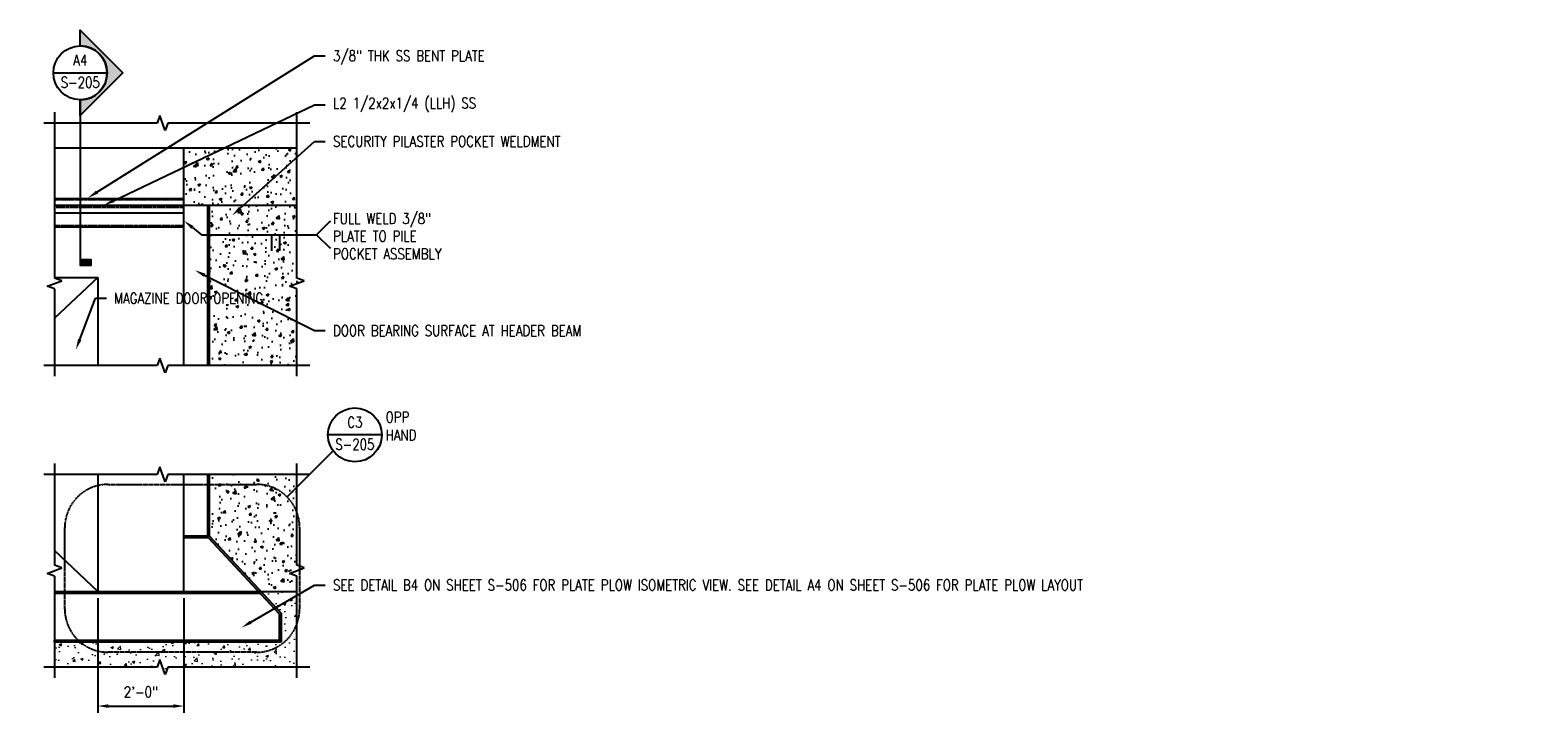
# Model space of a CAD drawing. Header units: inches. Extents: x -1617 to 1000, y 30 to 679.
# Tile 3 of 14: x -398 to 21, y 489 to 679. Entities that reach past the tile are written whole.
import ezdxf
from ezdxf import colors
from ezdxf.entities.mleader import LeaderData, LeaderLine
from ezdxf.enums import TextEntityAlignment as Align
from ezdxf.math import Vec2, Vec3

# ---------------------------------------------------------------- set-up
doc = ezdxf.new("R2010")
doc.units = ezdxf.units.IN
doc.header["$MEASUREMENT"] = 0
doc.linetypes.add('Hidden 3_32_', pattern=[0.140625, 0.09375, -0.046875])
doc.linetypes.add('HIDDEN2', pattern=[0.1875, 0.125, -0.0625])
for name, color, linetype in [('A-DETL-HDLN', 90, 'Hidden 3_32_'), ('G-ANNO-REFR', 2, 'Continuous'), ('M-DETL-PATT', 1, 'Continuous'), ('S-ANNO-DIMS', 1, 'Continuous'), ('S-ANNO-NOTE', 2, 'Continuous'), ('S-ANNO-SYMB', 2, 'Continuous'), ('S-ANNO-TEXT', 2, 'Continuous'), ('S-DETL-LIGHT', 2, 'Continuous'), ('S-DETL-MEDM', 3, 'Continuous')]:
    doc.layers.add(name, color=color, linetype=linetype)
doc.layers.add('A-WALL-PATT', color=9, linetype='Continuous', lineweight=18, true_color=0x808080)
doc.styles.add('AEC_COMN_TITLE', font='romans.shx', dxfattribs={"width": 0.8, "height": 0.1875})
doc.styles.add('Annotative', font='romans.shx', dxfattribs={"width": 0.8, "height": 0.125})
doc.styles.add('Arial', font='romans.shx', dxfattribs={"width": 0.8})
doc.styles.add('ROMANS', font='romans.shx', dxfattribs={"width": 0.8})
doc.dimstyles.new('Annotative', dxfattribs={"dimscale": 0, "dimtxt": 0.125, "dimasz": 0.125, "dimexe": 0.078125, "dimexo": 0.078125, "dimgap": 0.09, "dimtad": 1, "dimdec": 3, "dimzin": 3, "dimdsep": 46, "dimlunit": 4, "dimtxsty": 'Annotative', "dimcen": 0.09, "dimclrt": 2, "dimazin": 2, "dimtfac": 1, "dimtdec": 3, "dimtmove": 0, "dimatfit": 0, "dimfxl": 1, "dimfrac": 2, "dimtolj": 1, "dimtzin": 0, "dimarcsym": 0})

# ---------------------------------------------------------------- blocks, each defined once
blk = doc.blocks.new('*D60')
at = {"layer": 'Defpoints', "color": 0, "transparency": 16777216}
for p in [(-379.5, 522.69), (-355.5, 522.69), (-355.5, 490.83)]:
    blk.add_point(p, dxfattribs=at)
at = {"layer": 'S-ANNO-DIMS', "color": 0, "lineweight": -2, "transparency": 16777216}
for p, q in [((-379.5, 520.82), (-379.5, 488.95)), ((-355.5, 520.82), (-355.5, 488.95)), ((-376.5, 490.83), (-358.5, 490.83))]:
    blk.add_line(p, q, dxfattribs=at)
at = {"layer": 'S-ANNO-DIMS', "color": 0, "transparency": 16777216}
for points in [[(-376.5, 491.33), (-376.5, 490.33), (-379.5, 490.83)], [(-358.5, 491.33), (-358.5, 490.33), (-355.5, 490.83)]]:
    blk.add_solid(points, dxfattribs=at)
at = {"layer": 'S-ANNO-DIMS', "color": 2, "lineweight": -3, "transparency": 16777216, "insert": (-367.5, 494.77), "char_height": 3, "attachment_point": 5, "style": 'Annotative'}
blk.add_mtext('\\A1;2\'-0"', dxfattribs=at)
blk = doc.blocks.new('Detail Callout AEC')
at = {"color": 0, "linetype": 'ByBlock', "lineweight": -3, "transparency": 16777216}
blk.add_line((0.25, 0), (-0.25, 0), dxfattribs=at)
blk.add_circle((0, 0), 0.25, dxfattribs=at)
at = {"color": 0, "linetype": 'ByBlock', "lineweight": -3, "transparency": 16777216, "style": 'AEC_COMN_TITLE'}
for tag, p in [('VIEWNUMBER', (0, 0.051)), ('SHEETNUMBER', (0, -0.126))]:
    blk.add_attdef(tag, text='', height=0.0938, dxfattribs=at).set_placement(p, align=Align.CENTER)
blk = doc.blocks.new('*U53')
at = {"lineweight": -3}
h = blk.add_hatch(color=256, dxfattribs=at)
edge = h.paths.add_edge_path()
edge.add_line((0, 0.312), (0, 0.495))
edge.add_line((0, 0.495), (0.495, 0))
edge.add_line((0.495, 0), (0, -0.495))
edge.add_line((0, -0.495), (0, -0.312))
edge.add_arc((0, 0), 0.312, 270, 450)
blk.add_hatch(color=256, dxfattribs=at).paths.add_polyline_path([(0, -2.167), (0, -2.229), (0.125, -2.229), (0.125, -2.167)])
for p, q in [((0.495, 0), (0, 0.495)), ((-0.312, 0), (0.312, 0)), ((0, -0.495), (0.495, 0))]:
    blk.add_line(p, q, dxfattribs=at)
at = {"linetype": 'Continuous', "lineweight": -3}
blk.add_line((0, -0.312), (0, -2.229), dxfattribs=at)
at = {"lineweight": -3, "flags": 128}
blk.add_lwpolyline([(0, 0.312), (0, 0.495), (0.495, 0), (0, -0.495), (0, -0.312, 1), (0, 0.312)], format="xyb", close=True, dxfattribs=at)
blk.add_lwpolyline([(0.016, 0.312), (0.016, 0.312)], dxfattribs=at)
blk.add_lwpolyline([(0.016, 0.312), (0.016, 0.312)], dxfattribs=at)
blk.add_lwpolyline([(0, -2.167), (0, -2.229), (0.125, -2.229), (0.125, -2.167), (0, -2.167)], close=True, dxfattribs=at)
at = {"lineweight": -3}
blk.add_circle((0, 0), 0.312, dxfattribs=at)
at = {"linetype": 'Continuous', "lineweight": -3, "style": 'Arial'}
blk.add_attdef('X#', text='', height=0.0938, dxfattribs=at).set_placement((0, 0.047), align=Align.BOTTOM_CENTER)
blk.add_attdef('X-###', text='', height=0.0938, dxfattribs=at).set_placement((0, -0.047), align=Align.TOP_CENTER)

msp = doc.modelspace()

# ---------------------------------------------------------------- hatches: boundary and pattern name
at = {"layer": 'A-WALL-PATT', "lineweight": -3}
h = msp.add_hatch(dxfattribs=at)
h.set_pattern_fill('AR-CONC', color=8, style=0)
h.set_pattern_definition([(50, (-3076.005, 87.942), (7.172602, -0.627521), [0.75, -8.25]), (355, (-3076.005, 87.942), (-1.387513, 7.521921), [0.6, -6.6]), (100.45144, (-3075.407, 87.8896), (5.785088, 6.8944), [0.637402, -7.011421]), (46.1842, (-3076.005, 89.942), (10.672413, -1.655193), [1.125, -12.375]), (96.63564, (-3075.116, 89.804), (9.34662, 9.741186), [0.956103, -10.517138]), (351.18416, (-3076.005, 89.942), (9.34662, 9.741186), [0.9, -9.9]), (21, (-3075.005, 89.442), (5.96907, -4.026189), [0.75, -8.25]), (326, (-3075.005, 89.442), (2.433153, 7.2515), [0.6, -6.6]), (71.45144, (-3074.5076, 89.1064), (8.402224, 3.225312), [0.637402, -7.011421]), (37.5, (-3076.005, 87.942), (0.1215986, 3.3289385), [0, -6.52, 0, -6.7, 0, -6.625]), (7.5, (-3076.005, 87.942), (2.6306954, 3.944117), [0, -3.82, 0, -6.37, 0, -2.525]), (327.5, (-3078.235, 87.942), (5.3382244, -0.2255487), [0, -2.5, 0, -7.8, 0, -10.35]), (317.5, (-3079.235, 87.942), (5.831862, 1.00105), [0, -3.25, 0, -5.18, 0, -7.35])])
h.paths.add_polyline_path([(-348.4972, 538.193), (-334.0786, 522.693), (-324.1222, 522.693), (-324.1222, 555.2473), (-348.4972, 555.2473)])
h.paths.add_polyline_path([(-348.4972, 585.5305), (-324.1222, 585.5305), (-324.1222, 606.8137), (-326.1828, 607.5637), (-322.0616, 609.0637), (-324.1222, 609.8137), (-324.1222, 645.9937), (-355.4972, 645.9937), (-355.4972, 629.9937), (-348.4972, 629.9937)])
at = {"layer": 'A-WALL-PATT'}
h = msp.add_hatch(dxfattribs=at)
h.set_pattern_fill('AR-CONC', color=8, style=0)
h.set_pattern_definition([(50, (-625.211, -38.244), (7.1726, -0.62752), [0.75, -8.25]), (355, (-625.211, -38.244), (-1.38751, 7.52192), [0.6, -6.6]), (100.4514, (-624.6134, -38.296), (5.78509, 6.8944), [0.6374, -7.01142]), (46.1842, (-625.211, -36.244), (10.67241, -1.65519), [1.125, -12.375]), (96.6356, (-624.322, -36.382), (9.34662, 9.74119), [0.9561, -10.51714]), (351.1842, (-625.211, -36.244), (9.34662, 9.74119), [0.9, -9.9]), (21, (-624.211, -36.744), (5.96907, -4.02619), [0.75, -8.25]), (326, (-624.211, -36.744), (2.43315, 7.2515), [0.6, -6.6]), (71.4514, (-623.714, -37.0794), (8.40222, 3.22531), [0.6374, -7.01142]), (37.5, (-625.211, -38.244), (0.121599, 3.328939), [0, -6.52, 0, -6.7, 0, -6.625]), (7.5, (-625.211, -38.244), (2.630695, 3.944117), [0, -3.82, 0, -6.37, 0, -2.525]), (327.5, (-627.441, -38.244), (5.338224, -0.225549), [0, -2.5, 0, -7.8, 0, -10.35]), (317.5, (-628.441, -38.244), (5.83186, 1.00105), [0, -3.25, 0, -5.18, 0, -7.35])])
h.paths.add_polyline_path([(-391.4972, 501.693), (-391.4972, 508.693), (-328.4972, 508.693), (-328.4972, 516.693), (-334.0786, 522.693), (-324.1222, 522.693), (-324.1222, 501.693), (-359.9972, 501.693), (-360.7472, 499.6324), (-362.2472, 503.7536), (-362.9972, 501.693)])
at = {"layer": 'M-DETL-PATT', "lineweight": -3}
h = msp.add_hatch(dxfattribs=at)
h.set_pattern_fill('FP_2', color=8, style=0, pattern_type=2)
h.set_pattern_definition([(45, (-3076.005, 87.9419), (-1.1879394, 1.1879394), []), (45, (-3076.005, 89.7419), (-1.1879394, 1.1879394), [])])
h.paths.add_polyline_path([(-348.9972, 538.193), (-348.4972, 538.193), (-348.4972, 555.2473), (-348.9972, 555.2473)])
h.paths.add_polyline_path([(-348.9972, 585.5305), (-348.4972, 585.5305), (-348.4972, 629.9937), (-348.9972, 629.9937)])

# ---------------------------------------------------------------- linework, layer by layer
at = {"layer": 'A-DETL-HDLN', "lineweight": -3}
for p, q in [((-355.4972, 631.6187), (-391.4972, 631.6187)), ((-391.4972, 629.4937), (-355.4972, 629.4937)), ((-355.4972, 624.3687), (-391.4972, 624.3687))]:
    msp.add_line(p, q, dxfattribs=at)
at = {"layer": 'S-ANNO-SYMB', "lineweight": -3}
for p, q in [((-331.1578, 621.8756), (-331.1578, 617.3756)), ((-328.9078, 621.8756), (-328.9078, 617.3756))]:
    msp.add_line(p, q, dxfattribs=at)
at = {"layer": 'S-ANNO-SYMB'}
msp.add_line((-326.8142, 548.9618), (-314.0022, 561.7738), dxfattribs=at)
at = {"layer": 'S-ANNO-SYMB', "linetype": 'HIDDEN2'}
msp.add_lwpolyline([(-376.6599, 552.448), (-335.328, 552.448, -0.41896326), (-323.328, 540.448), (-323.328, 517.8095, -0.41421356), (-335.328, 505.8095), (-376.6599, 505.8095, -0.41421356), (-388.6599, 517.8095), (-388.6599, 540.448, -0.41421356)], format="xyb", close=True, dxfattribs=at)
at = {"layer": 'S-DETL-LIGHT', "lineweight": -3}
for p, q in [((-391.4972, 655.9367), (-391.4972, 609.8137)), ((-362.2472, 654.9973), (-362.9972, 652.9367)), ((-360.7472, 650.8761), (-362.2472, 654.9973)), ((-324.1222, 609.8137), (-324.1222, 655.9367)), ((-362.9972, 652.9367), (-394.4972, 652.9367)), ((-359.9972, 652.9367), (-360.7472, 650.8761)), ((-320.4972, 652.9367), (-359.9972, 652.9367)), ((-355.4972, 585.5305), (-355.4972, 645.9937)), ((-324.1222, 629.9937), (-391.4972, 629.9937)), ((-348.9972, 629.9937), (-348.9972, 585.5305)), ((-348.4972, 629.9937), (-348.4972, 585.5305)), ((-391.4972, 627.9937), (-355.4972, 627.9937)), ((-393.5578, 607.5637), (-389.4366, 609.0637)), ((-389.4366, 609.0637), (-391.4972, 609.8137)), ((-326.1828, 607.5637), (-322.0616, 609.0637)), ((-322.0616, 609.0637), (-324.1222, 609.8137)), ((-391.4972, 606.8137), (-393.5578, 607.5637)), ((-391.4972, 606.8137), (-391.4972, 582.5305)), ((-324.1222, 606.8137), (-326.1828, 607.5637)), ((-324.1222, 582.5305), (-324.1222, 606.8137)), ((-362.2472, 587.5911), (-362.9972, 585.5305)), ((-360.7472, 583.4699), (-362.2472, 587.5911)), ((-362.9972, 585.5305), (-394.4972, 585.5305)), ((-359.9972, 585.5305), (-360.7472, 583.4699)), ((-320.4972, 585.5305), (-359.9972, 585.5305)), ((-391.4972, 558.2473), (-391.4972, 529.9701)), ((-324.1222, 529.9701), (-324.1222, 558.2473)), ((-362.9972, 555.2473), (-394.4972, 555.2473)), ((-362.2472, 557.3079), (-362.9972, 555.2473)), ((-360.7472, 553.1867), (-362.2472, 557.3079)), ((-359.9972, 555.2473), (-360.7472, 553.1867)), ((-320.4972, 555.2473), (-359.9972, 555.2473)), ((-355.4972, 522.693), (-355.4972, 555.2473)), ((-348.9972, 555.2473), (-348.9972, 538.193)), ((-348.4972, 555.2473), (-348.4972, 538.193)), ((-393.5578, 527.7201), (-389.4366, 529.2201)), ((-389.4366, 529.2201), (-391.4972, 529.9701)), ((-326.1828, 527.7201), (-322.0616, 529.2201)), ((-322.0616, 529.2201), (-324.1222, 529.9701)), ((-391.4972, 526.9701), (-393.5578, 527.7201)), ((-391.4972, 526.9701), (-391.4972, 498.693)), ((-324.1222, 526.9701), (-326.1828, 527.7201)), ((-324.1222, 498.693), (-324.1222, 526.9701)), ((-362.2472, 503.7536), (-362.9972, 501.693)), ((-360.7472, 499.6324), (-362.2472, 503.7536)), ((-362.9972, 501.693), (-394.4972, 501.693)), ((-359.9972, 501.693), (-360.7472, 499.6324)), ((-320.4972, 501.693), (-359.9972, 501.693))]:
    msp.add_line(p, q, dxfattribs=at)
at = {"layer": 'S-DETL-LIGHT'}
for p, q in [((-355.4972, 538.193), (-348.4972, 538.193)), ((-355.4972, 538.193), (-355.4972, 537.693)), ((-355.4972, 537.693), (-348.7386, 537.693)), ((-348.7386, 537.693), (-328.9972, 516.4704)), ((-348.4972, 538.193), (-328.4972, 516.693)), ((-328.9972, 516.4704), (-328.9972, 508.693)), ((-328.4972, 516.693), (-328.4972, 508.693)), ((-391.4972, 509.193), (-328.9972, 509.193)), ((-391.4972, 508.693), (-391.4972, 509.193)), ((-391.4972, 508.693), (-328.4972, 508.693))]:
    msp.add_line(p, q, dxfattribs=at)
at = {"layer": 'S-DETL-MEDM', "lineweight": -3}
for p, q in [((-391.4972, 645.9937), (-324.1222, 645.9937)), ((-391.4972, 631.9937), (-355.4972, 631.9937)), ((-355.4972, 623.9937), (-391.4972, 623.9937)), ((-391.4972, 609.9937), (-379.4972, 609.9937)), ((-379.4972, 609.9937), (-391.4972, 598.6375)), ((-379.4972, 609.9937), (-379.4972, 585.5305)), ((-379.4972, 555.2473), (-379.4972, 522.693)), ((-379.4972, 522.693), (-391.4972, 534.0492))]:
    msp.add_line(p, q, dxfattribs=at)
at = {"layer": 'S-DETL-MEDM'}
for p, q in [((-391.4972, 522.693), (-324.1222, 522.693)), ((-391.4972, 522.193), (-334.3203, 522.193))]:
    msp.add_line(p, q, dxfattribs=at)

# ---------------------------------------------------------------- block references
at = {"layer": 'G-ANNO-REFR'}
ref = msp.add_blockref('Detail Callout AEC', (-307.9652, 566.2241), dxfattribs=dict(at, xscale=30, yscale=30, zscale=30))
ref.add_attrib('VIEWNUMBER', 'C3', dxfattribs={"layer": 'S-ANNO-TEXT', "color": 1, "transparency": 16777216, "height": 3.00001, "style": 'ROMANS', "width": 0.8}).set_placement((-307.9652, 567.3491), align=Align.BOTTOM_CENTER)
ref.add_attrib('SHEETNUMBER', 'S-205', dxfattribs={"layer": 'S-ANNO-TEXT', "color": 1, "transparency": 16777216, "height": 3.00001, "style": 'ROMANS', "width": 0.8}).set_placement((-307.9652, 562.0966), align=Align.CENTER)
at = {"layer": 'S-ANNO-SYMB', "lineweight": -3}
ref = msp.add_blockref('*U53', (-384.3441, 666.8736), dxfattribs=dict(at, xscale=24, yscale=24, zscale=24))
ref.add_attrib('X-###', 'S-205', dxfattribs={"layer": 'S-ANNO-TEXT', "color": 1, "linetype": 'Continuous', "lineweight": -2, "height": 3, "style": 'ROMANS', "width": 0.796875}).set_placement((-384.3441, 665.7486), align=Align.TOP_CENTER)
ref.add_attrib('X#', 'A4', dxfattribs={"layer": 'S-ANNO-TEXT', "color": 1, "linetype": 'Continuous', "lineweight": -2, "height": 3, "style": 'ROMANS', "width": 0.796875}).set_placement((-384.3441, 667.9986), align=Align.BOTTOM_CENTER)

# ---------------------------------------------------------------- texts
at = {"layer": 'S-ANNO-NOTE', "insert": (-299.4056, 572.6653), "char_height": 3, "width": 6.036999, "attachment_point": 1, "style": 'Annotative'}
msp.add_mtext('OPP HAND', dxfattribs=at)

# ---------------------------------------------------------------- dimensions: what is measured, and where the dimension line sits
at = {"layer": 'S-ANNO-DIMS', "lineweight": -3}
dim = msp.add_linear_dim(base=(-355.4972, 490.8275), p1=(-379.4972, 522.693), p2=(-355.4972, 522.693), dimstyle='Annotative', override={"dimpost": '\\X'}, dxfattribs=at)
dim.commit()
dim.dimension.update_dxf_attribs({"geometry": '*D60', "text_midpoint": (-367.4972, 490.8275), "dimtype": 160})

# ---------------------------------------------------------------- leaders
at = {"layer": 'S-ANNO-NOTE', "lineweight": -3}
ml = msp.add_multileader_mtext('Standard', dxfattribs=at)
ml.set_content('\\A1;3/8" THK SS BENT PLATE', color=256, style='Annotative')
ml.set_leader_properties(color=1, linetype='ByLayer', lineweight=-1)
ml.build(insert=Vec2(0, 0))
ml.multileader.update_dxf_attribs({"text_right_attachment_type": 3, "dogleg_length": 0.125, "arrow_head_size": 3, "scale": 24})
ctx = ml.context
ctx.base_point, ctx.scale, ctx.char_height, ctx.arrow_head_size, ctx.landing_gap_size, ctx.plane_origin = Vec3(-316.1846, 671.6235), 24, 3, 3, 2.1562, Vec3(-365.8672, 657.6976)
ctx.right_attachment = 3
notes = []
notes.append((ctx, [(0, (1, 1, 0), (-319.1846, 671.6235), (1, 0), 3, [(0, [(-382.2378, 632.1165)], 0, [])])]))
ctx.mtext.insert, ctx.mtext.width, ctx.mtext.defined_height, ctx.mtext.flow_direction = Vec3(-314.0284, 673.1235), 42.524264, 13.2589, 5
ml = msp.add_multileader_mtext('Standard', dxfattribs=at)
ml.set_content('\\A1;3/8" THK SS BENT PLATE', color=256, style='Annotative')
ml.set_leader_properties(color=1, linetype='ByLayer', lineweight=-1)
ml.build(insert=Vec2(0, 0))
ml.multileader.update_dxf_attribs({"text_right_attachment_type": 3, "dogleg_length": 0.125, "arrow_head_size": 3, "scale": 24})
ctx = ml.context
ctx.base_point, ctx.scale, ctx.char_height, ctx.arrow_head_size, ctx.landing_gap_size, ctx.plane_origin = Vec3(-489.002, 668.6425), 24, 3, 3, 2.1562, Vec3(-429.6377, 674.0733)
ctx.right_attachment = 3
notes.append((ctx, [(1, (1, 1, 0), (-433.3467, 668.0711), (-1, 0), 3, [(0, [(-417.6734, 632.1165)], 0, [])])]))
ctx.mtext.insert, ctx.mtext.width, ctx.mtext.defined_height, ctx.mtext.flow_direction = Vec3(-486.8458, 670.6425), 61.961833, 17.6496, 5
ml = msp.add_multileader_mtext('Standard', dxfattribs=at)
ml.set_content('\\A1;L2-1/2x2x1/4 (LLH) SS', color=256, style='Annotative')
ml.set_leader_properties(color=1, linetype='ByLayer', lineweight=-1)
ml.build(insert=Vec2(0, 0))
ml.multileader.update_dxf_attribs({"text_right_attachment_type": 3, "dogleg_length": 0.125, "arrow_head_size": 3, "scale": 24})
ctx = ml.context
ctx.base_point, ctx.scale, ctx.char_height, ctx.arrow_head_size, ctx.landing_gap_size, ctx.plane_origin = Vec3(-521.4128, 659.7111), 24, 3, 3, 2.1562, Vec3(-426.517, 658.2694)
ctx.right_attachment = 3
notes.append((ctx, [(1, (1, 1, 0), (-468.386, 659.1397), (-1, 0), 3, [(0, [(-420.6494, 630.0555)], 0, [])])]))
ctx.mtext.insert, ctx.mtext.width, ctx.mtext.flow_direction = Vec3(-519.2566, 661.7111), 46.808339, 5
ml = msp.add_multileader_mtext('Standard', dxfattribs=at)
ml.set_content('\\A1;L2 1/2x2x1/4 (LLH) SS', color=256, style='Annotative')
ml.set_leader_properties(color=1, linetype='ByLayer', lineweight=-1)
ml.build(insert=Vec2(0, 0))
ml.multileader.update_dxf_attribs({"text_right_attachment_type": 3, "dogleg_length": 0.125, "arrow_head_size": 3, "scale": 24})
ctx = ml.context
ctx.base_point, ctx.scale, ctx.char_height, ctx.arrow_head_size, ctx.landing_gap_size, ctx.plane_origin = Vec3(-316.1846, 657.9744), 24, 3, 3, 2.1562, Vec3(-361.4508, 655.6366)
ctx.right_attachment = 3
notes.append((ctx, [(0, (1, 1, 0), (-319.1846, 657.9744), (1, 0), 3, [(0, [(-377.8213, 630.0555)], 0, [])])]))
ctx.mtext.insert, ctx.mtext.width, ctx.mtext.flow_direction = Vec3(-314.0284, 659.9744), 49.663981, 5
ml = msp.add_multileader_mtext('Standard', dxfattribs=at)
ml.set_content('SECURITY PILASTER POCKET WELDMENT', color=256, style='Annotative')
ml.set_leader_properties(color=1, linetype='ByLayer', lineweight=-1)
ml.build(insert=Vec2(0, 0))
ml.multileader.update_dxf_attribs({"text_right_attachment_type": 3, "dogleg_length": 0.125, "arrow_head_size": 3, "scale": 24})
ctx = ml.context
ctx.base_point, ctx.scale, ctx.char_height, ctx.arrow_head_size, ctx.landing_gap_size, ctx.plane_origin = Vec3(-316.1846, 647.8119), 24, 3, 3, 2.1562, Vec3(-357.8672, 644.987)
ctx.right_attachment = 3
notes.append((ctx, [(0, (1, 1, 0), (-319.1846, 647.8119), (1, 0), 3, [(0, [(-342.1065, 627.2532)], 0, [])])]))
ctx.mtext.insert, ctx.mtext.width, ctx.mtext.flow_direction = Vec3(-314.0284, 649.3119), 39.6795, 5
ml = msp.add_multileader_mtext('Standard', dxfattribs=at)
ml.set_content('DOOR BEARING SURFACE AT HEADER BEAM', color=256, style='Annotative')
ml.set_leader_properties(color=1, lineweight=-1)
ml.build(insert=Vec2(0, 0))
ml.multileader.update_dxf_attribs({"text_right_attachment_type": 3, "dogleg_length": 0.125, "arrow_head_size": 3, "scale": 24})
ctx = ml.context
ctx.base_point, ctx.scale, ctx.char_height, ctx.arrow_head_size, ctx.landing_gap_size, ctx.plane_origin = Vec3(-316.1846, 595.2047), 24, 3, 3, 2.1562, Vec3(-357.8672, 598.4562)
ctx.right_attachment = 3
notes.append((ctx, [(0, (1, 1, 0), (-319.1846, 595.2047), (1, 0), 3, [(0, [(-352.4898, 612.0057)], 0, [])])]))
ctx.mtext.insert, ctx.mtext.width, ctx.mtext.flow_direction = Vec3(-314.0284, 596.7047), 30.855573, 5
ml = msp.add_multileader_mtext('Standard', dxfattribs=at)
ml.set_content('\\A1;MAGAZINE DOOR OPENING', color=256, style='Annotative')
ml.set_leader_properties(color=1, linetype='ByLayer', lineweight=-1)
ml.build(insert=Vec2(0, 0))
ml.multileader.update_dxf_attribs({"text_right_attachment_type": 3, "dogleg_length": 0.125, "arrow_head_size": 3, "scale": 24})
ctx = ml.context
ctx.base_point, ctx.scale, ctx.char_height, ctx.arrow_head_size, ctx.landing_gap_size, ctx.plane_origin = Vec3(-377.0783, 604.2102), 24, 3, 3, 2.1562, Vec3(-361.4508, 610.3929)
ctx.right_attachment = 3
notes.append((ctx, [(0, (1, 1, 0), (-380.0783, 604.2102), (1, 0), 3, [(0, [(-385.5789, 589.9137)], 0, [])])]))
ctx.mtext.insert, ctx.mtext.width, ctx.mtext.flow_direction = Vec3(-374.922, 605.7102), 15.489223, 5
ml = msp.add_multileader_mtext('Standard', dxfattribs=at)
ml.set_content('SEE DETAIL B4 ON SHEET S-506 FOR PLATE PLOW ISOMETRIC VIEW. SEE DETAIL A4 ON SHEET S-506 FOR PLATE PLOW LAYOUT ', color=256, style='Annotative')
ml.set_leader_properties(color=1, linetype='ByLayer', lineweight=-1)
ml.build(insert=Vec2(0, 0))
ml.multileader.update_dxf_attribs({"text_right_attachment_type": 3, "dogleg_length": 0.125, "arrow_head_size": 3, "scale": 24})
ctx = ml.context
ctx.base_point, ctx.scale, ctx.char_height, ctx.arrow_head_size, ctx.landing_gap_size, ctx.plane_origin = Vec3(-316.1846, 524.4769), 24, 3, 3, 2.1562, Vec3(-355.252, 530.3893)
ctx.right_attachment = 3
notes.append((ctx, [(0, (1, 1, 0), (-319.1846, 524.4769), (1, 0), 3, [(0, [(-339.4913, 512.6555)], 0, [])])]))
ctx.mtext.insert, ctx.mtext.width, ctx.mtext.flow_direction = Vec3(-314.0284, 525.9769), 45.06659, 5
for ctx, leaders in notes:
    for number, flags, end, landing, length, lines in leaders:
        leader = LeaderData()
        leader.index, (leader.has_last_leader_line, leader.has_dogleg_vector, leader.attachment_direction) = number, flags
        leader.last_leader_point, leader.dogleg_vector, leader.dogleg_length = Vec3(end), Vec3(landing), length
        for number, points, colour, breaks in lines:
            line = LeaderLine()
            line.index, line.vertices, line.color, line.breaks = number, Vec3.list(points), colors.encode_raw_color(colour), breaks
            leader.lines.append(line)
        ctx.leaders.append(leader)

# ---------------------------------------------------------------- next in the draw order: texts
at = {"layer": 'S-ANNO-NOTE', "lineweight": -3, "insert": (-274.4794, 621.464), "char_height": 3, "width": 39.548976, "attachment_point": 6, "line_spacing_factor": 0.981704, "style": 'Annotative', "bg_fill": 3, "box_fill_scale": 1.25, "bg_fill_color": 256, "bg_fill_true_color": 13158600, "bg_fill_transparency": 0}
msp.add_mtext('\\pxql,t3.2,6.4,9.6,12.8,16,19.2,22.4,25.6,28.8,32,35.2,38.4,41.6,44.8,48,51.2,54.4,57.6,60.8,64,67.2,70.4,73.6,76.8,80,83.2,86.4,89.6,92.8,96,99.2,102.4;FULL WELD 3/8" PLATE TO PILE POCKET ASSEMBLY', dxfattribs=at)

# ---------------------------------------------------------------- next in the draw order: linework, layer by layer
at = {"layer": 'S-ANNO-SYMB', "lineweight": -3}
for p, q in [((-314.8462, 625.6256), (-318.5962, 621.8756)), ((-318.5962, 621.8756), (-314.8462, 618.1256))]:
    msp.add_line(p, q, dxfattribs=at)

# ---------------------------------------------------------------- next in the draw order: leaders
at = {"layer": 'S-ANNO-NOTE', "lineweight": -3}
ml = msp.add_multileader_mtext('Standard', dxfattribs=at)
ml.set_content('', color=256, style='Annotative')
ml.set_leader_properties(color=256, linetype='ByLayer', lineweight=-1)
ml.build(insert=Vec2(0, 0))
ml.multileader.update_dxf_attribs({"text_right_attachment_type": 3, "dogleg_length": 0.125, "arrow_head_size": 3, "scale": 24})
ctx = ml.context
ctx.base_point, ctx.scale, ctx.char_height, ctx.arrow_head_size, ctx.landing_gap_size, ctx.plane_origin = Vec3(-318.5962, 621.8756), 24, 3, 3, 2.1562, Vec3(-355.1713, 626.8605)
ctx.right_attachment = 3
notes = []
notes.append((ctx, [(0, (1, 1, 0), (-350.5928, 621.8756), (1, 0), 31.9966, [(0, [(-355.4972, 625.7543)], 0, [])])]))
ctx.mtext.insert, ctx.mtext.flow_direction = Vec3(-316.44, 623.3756), 5
for ctx, leaders in notes:
    for number, flags, end, landing, length, lines in leaders:
        leader = LeaderData()
        leader.index, (leader.has_last_leader_line, leader.has_dogleg_vector, leader.attachment_direction) = number, flags
        leader.last_leader_point, leader.dogleg_vector, leader.dogleg_length = Vec3(end), Vec3(landing), length
        for number, points, colour, breaks in lines:
            line = LeaderLine()
            line.index, line.vertices, line.color, line.breaks = number, Vec3.list(points), colors.encode_raw_color(colour), breaks
            leader.lines.append(line)
        ctx.leaders.append(leader)

doc.saveas('drawing.dxf')
